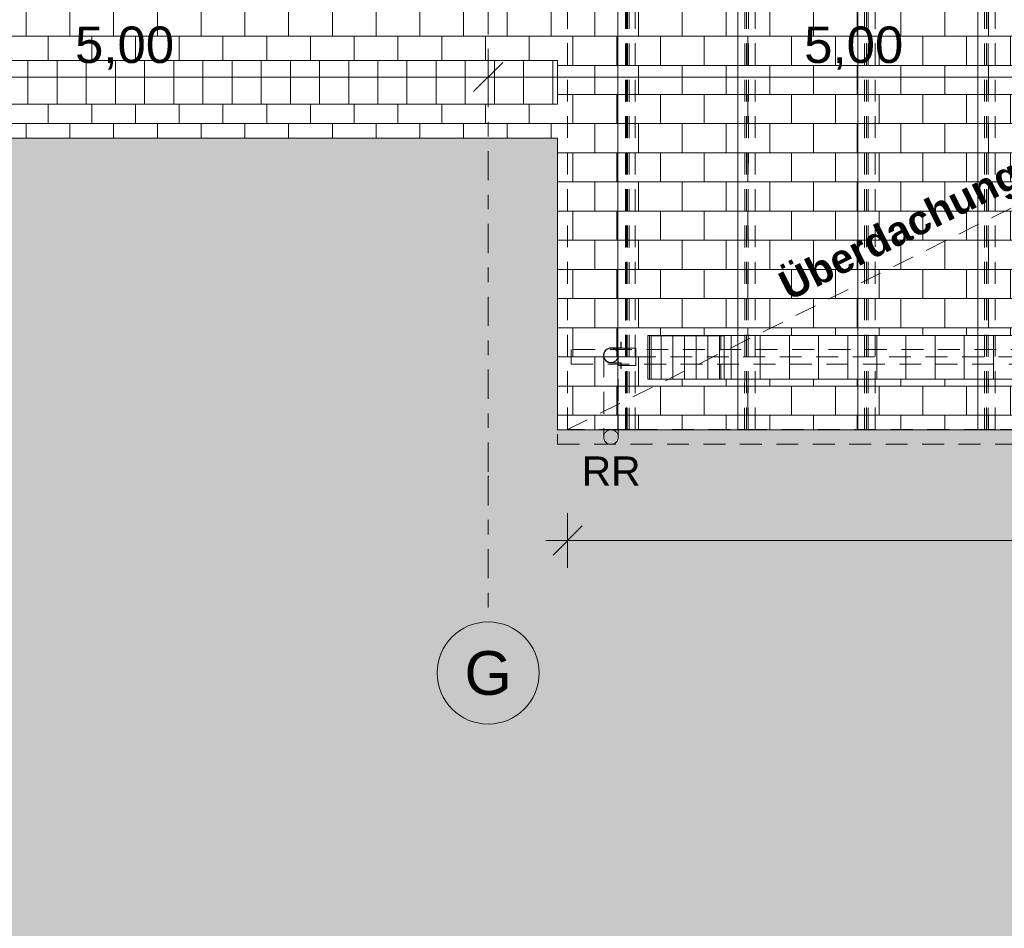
# Model space of a CAD drawing. Header units: metres. Extents: x -167 to 262, y -186 to 508.
# Tile 115 of 161: x 44.54 to 51.29, y 19.76 to 25.99. Entities that reach past the tile are written whole.
import ezdxf
from ezdxf.enums import TextEntityAlignment as Align

# ---------------------------------------------------------------- set-up
doc = ezdxf.new("R2010")
doc.units = ezdxf.units.M
doc.header["$MEASUREMENT"] = 0
for name, pattern in [('Raster', [0.4, 0.2, -0.1, 0, -0.1]), ('Strichlinie_ eng', [0.23, 0.15, -0.08]), ('Untersicht', [0.2, 0.15, -0.05]), ('Wipeout_Contour', [1, 0, -1]), ('Öffnungslinie Tür Fenster', [0.23, 0.15, -0.08])]:
    doc.linetypes.add(name, pattern=pattern)
for name, color, linetype in [('09 Schraffuren', 7, 'Continuous'), ('10 Wand außen', 7, 'Continuous'), ('30 Dachaufbau', 7, 'Continuous'), ('30 Dachentwässerung', 7, 'Continuous'), ('30 Dachstuhl', 7, 'Continuous'), ('60 Auffüllung', 7, 'Continuous'), ('70 Kanal', 7, 'Continuous'), ('90 Achsraster', 7, 'Continuous'), ('94 Genehmigungsplanung Bemaßung', 7, 'Continuous')]:
    doc.layers.add(name, color=color, linetype=linetype)
doc.styles.add('ERSTELLTER_STIL_1', font='arial.ttf')
doc.styles.add('ERSTELLTER_STIL_2', font='arial.ttf')
doc.dimstyles.new('ERSTELLTER_STIL__1', dxfattribs={"dimtxt": 0.25, "dimasz": 0.19, "dimexe": 0.18, "dimexo": 0.1, "dimgap": 0, "dimtad": 1, "dimtih": 1, "dimtoh": 1, "dimzin": 0, "dimdsep": 46, "dimtxsty": 'ERSTELLTER_STIL_1', "dimblk": 'ARROWHEAD_6', "dimblk1": 'ARROWHEAD_6', "dimblk2": 'ARROWHEAD_6', "dimcen": 0.09, "dimclrd": 7, "dimclre": 7, "dimclrt": 7, "dimazin": 0, "dimtfac": 1, "dimtdec": 4, "dimtmove": 0, "dimatfit": 3, "dimfxl": 1, "dimtolj": 1, "dimtzin": 0, "dimarcsym": 0})

# ---------------------------------------------------------------- blocks, each defined once
blk = doc.blocks.new('I-Träger gelocht 27')
at = {"layer": '30 Dachstuhl', "color": 7, "linetype": 'Untersicht', "lineweight": 13}
for p, q in [((0, 0), (0, 0.12)), ((5, 0.12), (0, 0.12)), ((0, 0.12), (0, 0)), ((5, 0), (5, 0.12)), ((5, 0), (5, 0.12)), ((0, 0.06), (5, 0.06)), ((0, 0), (5, 0))]:
    blk.add_line(p, q, dxfattribs=at)
at = {"layer": '30 Dachstuhl', "color": 7, "linetype": 'Untersicht', "lineweight": 13, "flags": 128}
blk.add_lwpolyline([(0, 0), (5, 0), (5, 0.12), (0, 0.12)], close=True, dxfattribs=at)
blk = doc.blocks.new('SHS kaltgewalzter Träger 27')
at = {"layer": '30 Dachstuhl', "color": 7, "linetype": 'Untersicht', "lineweight": 13}
for p, q in [((-0.0013, 0.0125), (-0.0013, -0.0125)), ((-0.0013, 0.0125), (4.9918, 0.0125)), ((-0.0007, 0), (4.9925, 0)), ((4.9931, 0.0125), (4.9918, 0.0125)), ((4.9918, 0.0125), (4.9918, -0.0125)), ((4.9919, -0.0105), (4.9919, 0.0105)), ((4.9919, 0.0105), (4.993, 0.0105)), ((4.993, 0.0105), (4.993, -0.0105)), ((4.9931, -0.0125), (4.9931, 0.0125)), ((-0.0013, -0.0125), (4.9918, -0.0125)), ((4.9918, -0.0125), (4.9931, -0.0125)), ((4.993, -0.0105), (4.9919, -0.0105))]:
    blk.add_line(p, q, dxfattribs=at)
blk = doc.blocks.new('Standard-Rastermarker_137')
at = {"layer": '90 Achsraster', "color": 14, "linetype": 'Raster', "lineweight": 18, "true_color": 0xa80000}
for p, q in [((1, 0), (24.7309, 0)), ((24.7309, 0), (25.7309, 0))]:
    blk.add_line(p, q, dxfattribs=at)
at = {"layer": '90 Achsraster', "color": 14, "linetype": 'Continuous', "lineweight": 18, "true_color": 0xa80000, "flags": 128}
blk.add_lwpolyline([(26.4309, 0, 1), (25.7309, 0, 1)], format="xyb", close=True, dxfattribs=at)
at = {"layer": '90 Achsraster', "color": 14, "linetype": 'Raster', "lineweight": 18, "true_color": 0xa80000}
blk.add_point((24.7309, 0), dxfattribs=at)
blk.add_point((24.7309, 0), dxfattribs=at)
at = {"layer": '90 Achsraster', "color": 14, "lineweight": 18, "true_color": 0xa80000, "style": 'ERSTELLTER_STIL_2'}
for tag, p in [('AC_MarkerText_1_0', (-0.5686, -0.0686)), ('AC_MarkerText_1_1', (25.8623, -0.0686))]:
    blk.add_attdef(tag, text='', height=0.3, rotation=90, dxfattribs=at).set_placement(p, align=Align.TOP_CENTER)
blk = doc.blocks.new('Fallrohr 27_2')
at = {"layer": '30 Dachentwässerung', "color": 7, "linetype": 'Continuous', "lineweight": 13, "flags": 128}
for points in [[(-0.09, 0.05), (-0.0502, 0.05), (-0.0502, -0.02, 1), (0.0502, -0.02), (0.0502, 0.05), (0.09, 0.05), (0.09, 0.048), (0.052, 0.048), (0.052, -0.02, -1), (-0.052, -0.02), (-0.052, 0.048), (-0.09, 0.048)], [(-0.09, 0.05), (-0.0502, 0.05), (-0.0502, -0.02, 1), (0.0502, -0.02), (0.0502, 0.05), (0.09, 0.05), (0.09, 0.048), (0.052, 0.048), (0.052, -0.02, -1), (-0.052, -0.02), (-0.052, 0.048), (-0.09, 0.048)], [(0.05, -0.02, 1), (-0.05, -0.02, 1)]]:
    blk.add_lwpolyline(points, format="xyb", close=True, dxfattribs=at)
blk = doc.blocks.new('IPE Träger 27')
at = {"layer": '30 Dachstuhl', "color": 7, "linetype": 'Untersicht', "lineweight": 13}
for p, q in [((4.915, 0.05), (0, 0.05)), ((0, 0.05), (0, 0)), ((0, 0), (9.83, 0)), ((0, 0), (0, -0.05)), ((9.83, 0.05), (4.915, 0.05)), ((9.83, 0), (9.83, 0.05)), ((9.83, -0.05), (9.83, 0)), ((0, -0.05), (4.915, -0.05)), ((4.915, -0.05), (9.83, -0.05))]:
    blk.add_line(p, q, dxfattribs=at)
blk = doc.blocks.new('Regenrinne 27')
at = {"layer": '30 Dachentwässerung', "color": 7, "linetype": 'Öffnungslinie Tür Fenster', "lineweight": 13, "flags": 128}
blk.add_lwpolyline([(0, -0.05), (9.9349, -0.05), (9.9349, 0.05), (0, 0.05)], close=True, dxfattribs=at)
blk.add_lwpolyline([(0.4158, 0, 1), (0.3158, 0, 1)], format="xyb", close=True, dxfattribs=at)
blk = doc.blocks.new('Fallrohr Vorsprung 27')
at = {"layer": '30 Dachentwässerung', "color": 7, "linetype": 'Strichlinie_ eng', "lineweight": 13}
for p, q in [((-0.05, 0), (-0.05, -0.5605)), ((0.05, -0.5605), (0.05, 0))]:
    blk.add_line(p, q, dxfattribs=at)
at = {"layer": '30 Dachentwässerung', "color": 7, "linetype": 'Strichlinie_ eng', "lineweight": 13, "flags": 128}
blk.add_lwpolyline([(-0.05, 0, 1), (0.05, 0, 1)], format="xyb", close=True, dxfattribs=at)
blk.add_lwpolyline([(-0.05, 0, 1), (0.05, 0, 1)], format="xyb", close=True, dxfattribs=at)
at = {"layer": '30 Dachentwässerung', "color": 7, "linetype": 'Strichlinie_ eng', "lineweight": 13}
for centre, start, end in [((0, 0), 0, 180), ((0, 0), 180, 0), ((0, -0.5605), 0, 180), ((0, -0.5605), 0, 180), ((0, -0.5605), 180, 0), ((0, -0.5605), 180, 0)]:
    blk.add_arc(centre, 0.05, start, end, dxfattribs=at)
blk = doc.blocks.new('*D499', base_point=(27236.1321, 33357.279))
at = {"layer": '94 Genehmigungsplanung Bemaßung', "color": 7, "linetype": 'Continuous', "lineweight": 13}
for p, q in [((42.7515, 25.4118), (42.7515, 25.7868)), ((47.7511, 25.4118), (47.7511, 25.7868)), ((42.8515, 25.6993), (42.6515, 25.4993)), ((47.8511, 25.6993), (47.6511, 25.4993)), ((42.7515, 25.5993), (47.7511, 25.5993))]:
    blk.add_line(p, q, dxfattribs=at)
at = {"layer": '94 Genehmigungsplanung Bemaßung', "color": 7, "lineweight": 13, "insert": (44.9176, 25.6493), "char_height": 0.25, "attachment_point": 7, "style": 'ERSTELLTER_STIL_1'}
blk.add_mtext('\\A1;{\\pql;\\fArial|b0|i0|c0|p0;\\W1.000000;5,00}', dxfattribs=at)
blk = doc.blocks.new('ARROWHEAD_6')
at = {"color": 0, "linetype": 'Continuous', "lineweight": 0}
for p, q in [((-0.5, -0.5), (0.5, 0.5)), ((0, 0), (-1, 0))]:
    blk.add_line(p, q, dxfattribs=at)
blk = doc.blocks.new('*D500', base_point=(27236.1321, 33357.279))
at = {"layer": '94 Genehmigungsplanung Bemaßung', "color": 7, "linetype": 'Continuous', "lineweight": 13}
for p, q in [((47.7511, 25.4118), (47.7511, 25.7868)), ((52.7525, 25.4118), (52.7525, 25.7868)), ((47.8511, 25.6993), (47.6511, 25.4993)), ((52.8525, 25.6993), (52.6525, 25.4993)), ((47.7511, 25.5993), (52.7525, 25.5993))]:
    blk.add_line(p, q, dxfattribs=at)
at = {"layer": '94 Genehmigungsplanung Bemaßung', "color": 7, "lineweight": 13, "insert": (49.9181, 25.6493), "char_height": 0.25, "attachment_point": 7, "style": 'ERSTELLTER_STIL_1'}
blk.add_mtext('\\A1;{\\pql;\\fArial|b0|i0|c0|p0;\\W1.000000;5,00}', dxfattribs=at)
blk = doc.blocks.new('*D565', base_point=(27236.1321, 33357.279))
at = {"layer": '94 Genehmigungsplanung Bemaßung', "color": 7, "linetype": 'Continuous', "lineweight": 13}
for p, q in [((48.2957, 22.2325), (48.2957, 22.6075)), ((58.1625, 22.2325), (58.1625, 22.6075)), ((48.3957, 22.52), (48.1957, 22.32)), ((58.0625, 22.32), (58.2625, 22.52)), ((48.1457, 22.42), (48.2957, 22.42)), ((48.2957, 22.42), (58.1625, 22.42)), ((58.1625, 22.42), (58.3125, 22.42))]:
    blk.add_line(p, q, dxfattribs=at)
at = {"layer": '94 Genehmigungsplanung Bemaßung', "color": 7, "lineweight": 13, "insert": (52.8325, 22.41), "char_height": 0.25, "attachment_point": 7, "style": 'ERSTELLTER_STIL_1'}
blk.add_mtext('\\A1;{\\pql;\\fArial|b0|i0|c0|p0;\\W1.000000;9,86\\fArial|b0|i0|c0|p0;\\W1.000000;\\A1{\\H.66x;\\S5^  ;}}', dxfattribs=at)

msp = doc.modelspace()

# ---------------------------------------------------------------- hatches: boundary and pattern name
at = {"layer": '60 Auffüllung', "linetype": 'Continuous', "lineweight": 18, "true_color": 0xefefef}
h = msp.add_hatch(dxfattribs=at)
h.set_pattern_fill('Erde_1_0001', style=0, pattern_type=2)
h.set_pattern_definition([(0, (27236.1321, 33357.27905), (0, 0.779422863), [0.04875, -0.40125]), (0, (27236.3571, 33357.66876), (0, 0.779422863), [0.04875, -0.40125]), (60, (27236.1321, 33357.27905), (-0.675, 0.389711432), [0.04875, -0.40125]), (60, (27236.5821, 33357.27905), (-0.675, 0.389711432), [0.04875, -0.40125]), (120, (27236.18084, 33357.27905), (0.675, 0.389711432), [0.04875, -0.40125]), (120, (27236.63084, 33357.27905), (0.675, 0.389711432), [0.04875, -0.40125]), (0, (27236.1321, 33357.35405), (0, 0.15), [0, -0.15, 0, -0.225]), (45, (27236.2071, 33357.35405), (-0.1060660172, 0.1060660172), [0, -0.1125, 0, -0.1875])])
h.paths.add_polyline_path([(2.3366, 24.8593), (2.3419, 13.496, 0.033836), (8.8613, 14.0911, 0.026308), (13.8582, 15.1616, -0.024635), (17.3411, 16.2775), (17.3411, 24.6258), (15.3411, 24.6258), (15.3411, 30.4887), (17.3411, 30.4887), (17.3411, 43.9997), (58.1625, 43.9997), (58.1625, 45.7494), (101.6632, 45.7486), (101.6702, 49.0078), (2.342, 49.0078)])
h.paths.add_polyline_path([(9.5982, 27.1903), (4.651, 27.1903), (4.651, 42.9257), (4.651, 43.8257), (9.5982, 43.8257), (9.5982, 42.9257)], flags=0)
h.paths.add_polyline_path([(14.4618, 25.704, -0.414214), (13.8618, 26.304, -0.414214), (14.4618, 26.904, -0.414214), (15.0618, 26.304, -0.414214)], flags=0)
at = {"layer": '60 Auffüllung', "linetype": 'Continuous', "lineweight": 18, "true_color": 0xb4b4b4}
h = msp.add_hatch(dxfattribs=at)
h.set_pattern_fill('Ziegelstein___Pflasterun_4D', color=253, style=0, pattern_type=2)
h.set_pattern_definition([(0, (27236.1321, 33357.27905), (0, 0.2), []), (90, (27236.1321, 33357.27905), (-0.3, 0), [0.2, -0.2]), (90, (27236.2821, 33357.47905), (-0.3, 0), [0.2, -0.2])])
h.paths.add_polyline_path([(58.1625, 28.1797), (40.1468, 28.1799), (40.1468, 25.7124), (48.2276, 25.7124), (48.2276, 25.4124), (40.1468, 25.4124), (40.1468, 25.1797), (48.2276, 25.1797), (48.2276, 23.1797), (59.4625, 23.1797), (59.4625, 37.0289), (58.1625, 37.0289), (58.1625, 36.8952), (57.9625, 36.8952), (57.9625, 34.8852), (58.1625, 34.8852)])
h.paths.add_polyline_path([(48.8462, 23.8253), (59.1866, 23.8253), (59.1866, 23.5253), (48.8462, 23.5253)], flags=0)
h = msp.add_hatch(dxfattribs=at)
h.set_pattern_fill('Raster_30x20_0001', color=253, style=0, pattern_type=2)
h.set_pattern_definition([(0, (43.39407, 25.41242), (0, 0.3), []), (90, (43.39407, 25.41242), (-0.2, 0), [])])
h.paths.add_polyline_path([(44.3966, 25.4124), (48.2276, 25.4124), (48.2276, 25.7124), (44.3966, 25.7124)])
at = {"layer": '60 Auffüllung', "linetype": 'Continuous', "lineweight": 18, "true_color": 0xefefef}
h = msp.add_hatch(dxfattribs=at)
h.set_pattern_fill('Gras_0001', style=0, pattern_type=2)
h.set_pattern_definition([(90, (27236.1321, 33357.27905), (-0.6, 0), [0.0866025, -0.259808]), (90, (27236.4321, 33357.45225), (-0.6, 0), [0.0866025, -0.259808]), (30, (27236.1321, 33357.27905), (-0.3, 0.519615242), [0.0866025, -0.259808]), (30, (27236.1321, 33357.62546), (-0.3, 0.519615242), [0.0866025, -0.259808]), (150, (27236.1321, 33357.27905), (0.3, 0.519615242), [0.0866025, -0.259808]), (150, (27236.1321, 33357.62546), (0.3, 0.519615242), [0.0866025, -0.259808])])
h.paths.add_polyline_path([(38.1463, 13.7223), (45.9833, 13.9179), (59.4652, 13.8989), (59.4625, 15.6247), (59.4625, 23.1797), (48.2276, 23.1797), (48.2276, 25.1797), (40.1468, 25.1797), (40.1468, 19.3451)])
at = {"layer": '60 Auffüllung', "linetype": 'Continuous', "lineweight": 18, "true_color": 0xb4b4b4}
h = msp.add_hatch(dxfattribs=at)
h.set_pattern_fill('Raster_30x20_0001', color=253, style=0, pattern_type=2)
h.set_pattern_definition([(0, (54.0164, 23.52535), (0, 0.3), []), (90, (54.0164, 23.52535), (-0.2, 0), [])])
h.paths.add_polyline_path([(49.3462, 23.8253), (49.3462, 23.5253), (59.1866, 23.5253), (59.1866, 23.8253)])

# ---------------------------------------------------------------- linework, layer by layer
at = {"layer": '30 Dachaufbau', "color": 7, "linetype": 'Untersicht', "lineweight": 13, "flags": 128}
for points in [[(48.2957, 23.1809), (48.2957, 28.1809)], [(58.1625, 23.182), (48.2957, 23.182)], [(58.1625, 23.1809), (48.2957, 23.1809)]]:
    msp.add_lwpolyline(points, dxfattribs=at)
at = {"layer": '30 Dachstuhl', "color": 7, "linetype": 'Continuous', "lineweight": 13, "flags": 128}
msp.add_lwpolyline([(48.6434, 23.6197), (48.7634, 23.6197), (48.7634, 23.7397), (48.6434, 23.7397)], close=True, dxfattribs=at)
at = {"layer": '60 Auffüllung', "color": 8, "linetype": 'Continuous', "lineweight": 18, "flags": 128}
for points in [[(58.1625, 28.1797), (58.1625, 34.8852), (57.9625, 34.8852), (57.9625, 36.8952), (58.1625, 36.8952), (58.1625, 37.0289), (59.4625, 37.0289), (59.4625, 23.1797), (48.2276, 23.1797), (48.2276, 25.1797), (40.1468, 25.1797), (40.1468, 25.4124), (48.2276, 25.4124), (48.2276, 25.7124), (40.1468, 25.7124), (40.1468, 28.1799)], [(44.3966, 25.4124), (44.3966, 25.7124), (48.2276, 25.7124), (48.2276, 25.4124)], [(38.1463, 13.7223), (40.1468, 19.3451), (40.1468, 25.1797), (48.2276, 25.1797), (48.2276, 23.1797), (59.4625, 23.1797), (59.4625, 15.6247), (59.4652, 13.8989), (45.9833, 13.9179)], [(48.8462, 23.8253), (59.1866, 23.8253), (59.1866, 23.5253), (48.8462, 23.5253)], [(49.3462, 23.8253), (59.1866, 23.8253), (59.1866, 23.5253), (49.3462, 23.5253)]]:
    msp.add_lwpolyline(points, close=True, dxfattribs=at)

# ---------------------------------------------------------------- block references
at = {"layer": '30 Dachentwässerung', "color": 7, "linetype": 'Continuous', "lineweight": 13, "xscale": -1, "rotation": 270}
msp.add_blockref('Fallrohr 27_2', (48.6134, 23.6897), dxfattribs=at)
at = {"layer": '30 Dachentwässerung', "color": 7, "linetype": 'Strichlinie_ eng', "lineweight": 13}
msp.add_blockref('Fallrohr Vorsprung 27', (48.5934, 23.6897), dxfattribs=at)
at = {"layer": '30 Dachentwässerung', "color": 7, "linetype": 'Öffnungslinie Tür Fenster', "lineweight": 13}
msp.add_blockref('Regenrinne 27', (48.2276, 23.1297), dxfattribs=at)
at = {"layer": '30 Dachstuhl', "color": 7, "linetype": 'Untersicht', "lineweight": 13, "rotation": 89.99452551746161}
for name, p in [('I-Träger gelocht 27', (48.7594, 23.1809)), ('SHS kaltgewalzter Träger 27', (48.7053, 23.1809)), ('I-Träger gelocht 27', (49.5824, 23.1809)), ('SHS kaltgewalzter Träger 27', (49.5226, 23.1816)), ('I-Träger gelocht 27', (50.4054, 23.1809)), ('SHS kaltgewalzter Träger 27', (50.3452, 23.1816)), ('I-Träger gelocht 27', (51.2284, 23.1809)), ('SHS kaltgewalzter Träger 27', (51.1681, 23.1816))]:
    msp.add_blockref(name, p, dxfattribs=at)
at = {"layer": '90 Achsraster', "color": 7, "linetype": 'Continuous', "lineweight": 18}
ref = msp.add_blockref('Standard-Rastermarker_137', (47.7511, 47.5916), dxfattribs=dict(at, rotation=270))
ref.add_attrib('AC_MarkerText_1_1', 'G', dxfattribs={"color": 14, "lineweight": 18, "true_color": 0xa80000, "height": 0.3, "rotation": 360, "style": 'ERSTELLTER_STIL_2'}).set_placement((47.7511, 21.6608), align=Align.TOP_CENTER)

# ---------------------------------------------------------------- texts
at = {"layer": '10 Wand außen', "color": 7, "linetype": 'Continuous', "lineweight": 13, "insert": (49.7241, 24.2405), "char_height": 0.2, "attachment_point": 1, "rotation": 26.54624, "style": 'ERSTELLTER_STIL_2'}
msp.add_mtext('\\A1;{\\pql;\\fArial|b1|i0|c0|p0;\\W1.000000;Überdachung 10,00 x 5,00 m}', dxfattribs=at)
at = {"layer": '10 Wand außen', "color": 7, "linetype": 'Continuous', "lineweight": 13, "insert": (48.3927, 22.9962), "char_height": 0.2, "attachment_point": 1, "style": 'ERSTELLTER_STIL_1'}
msp.add_mtext('\\A1;{\\pql;\\fArial|b0|i0|c0|p0;\\W1.000000;RR}', dxfattribs=at)

# ---------------------------------------------------------------- dimensions: what is measured, and where the dimension line sits
at = {"layer": '94 Genehmigungsplanung Bemaßung', "color": 7, "linetype": 'Continuous', "lineweight": 13}
for base, p1, p2, picture, middle in [((47.7511, 25.5993), (42.7515, 21.8608), (47.7511, 21.8608), '*D499', (45.2413, 25.7743)), ((58.1625, 22.42), (48.2957, 23.1809), (58.1625, 23.1809), '*D565', (53.4928, 22.595))]:
    dim = msp.add_linear_dim(base=base, p1=p1, p2=p2, dimstyle='ERSTELLTER_STIL__1', dxfattribs=at)
    dim.commit()
    dim.dimension.update_dxf_attribs({"geometry": picture, "text_midpoint": middle, "dimtype": 160})

# ---------------------------------------------------------------- next in the draw order: wipeouts: each hides what was drawn before it
at = {"color": 254, "linetype": 'Wipeout_Contour', "lineweight": 0, "ltscale": 218.370544}
msp.add_wipeout([(49.3684, 23.8253), (48.8684, 23.8253), (48.8684, 23.8224), (49.3684, 23.8224)], dxfattribs=at).dxf.layer = '70 Kanal'

# ---------------------------------------------------------------- next in the draw order: wipeouts: each hides what was drawn before it
at = {"color": 254, "linetype": 'Wipeout_Contour', "lineweight": 0, "ltscale": 218.110529}
msp.add_wipeout([(49.3684, 23.8224), (48.8684, 23.8224), (48.8684, 23.5283), (49.3684, 23.5283)], dxfattribs=at).dxf.layer = '70 Kanal'

# ---------------------------------------------------------------- next in the draw order: linework, layer by layer
at = {"layer": '70 Kanal', "color": 7, "linetype": 'Continuous', "lineweight": 18, "flags": 128}
for points in [[(49.3684, 23.8253), (48.8684, 23.8253)], [(48.8684, 23.8253), (48.8684, 23.8224)], [(49.3684, 23.8253), (49.3684, 23.8224)]]:
    msp.add_lwpolyline(points, dxfattribs=at)

# ---------------------------------------------------------------- next in the draw order: block references
at = {"layer": '30 Dachstuhl', "color": 7, "linetype": 'Untersicht', "lineweight": 13, "rotation": 179.9945255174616}
msp.add_blockref('IPE Träger 27', (58.1509, 23.6792), dxfattribs=at)

# ---------------------------------------------------------------- next in the draw order: wipeouts: each hides what was drawn before it
at = {"color": 254, "linetype": 'Wipeout_Contour', "lineweight": 0, "ltscale": 217.854715}
msp.add_wipeout([(49.3684, 23.5283), (48.8684, 23.5283), (48.8684, 23.5253), (49.3684, 23.5253)], dxfattribs=at).dxf.layer = '70 Kanal'

# ---------------------------------------------------------------- next in the draw order: hatches: boundary and pattern name
at = {"layer": '09 Schraffuren', "linetype": 'Continuous', "lineweight": 18}
h = msp.add_hatch(dxfattribs=at)
h.set_pattern_fill('Holzwerkstoff_SN23_0001', color=8, style=0, pattern_type=2)
h.set_pattern_definition([(90, (49.09644, 23.67535), (-0.08, 0), [])])
h.paths.add_polyline_path([(48.8467, 23.5253), (48.8467, 23.8253), (49.3462, 23.8253), (49.3462, 23.5253)])

# ---------------------------------------------------------------- next in the draw order: linework, layer by layer
at = {"layer": '09 Schraffuren', "color": 7, "linetype": 'Öffnungslinie Tür Fenster', "lineweight": 13, "flags": 128}
msp.add_lwpolyline([(48.8467, 23.5253), (48.8467, 23.8253), (49.3462, 23.8253), (49.3462, 23.5253)], close=True, dxfattribs=at)
at = {"layer": '30 Dachstuhl', "color": 7, "linetype": 'Strichlinie_ eng', "lineweight": 13}
msp.add_line((48.2957, 23.1809), (58.1513, 28.1047), dxfattribs=at)
at = {"layer": '70 Kanal', "color": 7, "linetype": 'Continuous', "lineweight": 18, "flags": 128}
for points in [[(48.8684, 23.8224), (48.8684, 23.5283)], [(49.3684, 23.8224), (49.3684, 23.5283)], [(48.8684, 23.5283), (48.8684, 23.5253)], [(48.8684, 23.5253), (49.3684, 23.5253)], [(49.3684, 23.5283), (49.3684, 23.5253)]]:
    msp.add_lwpolyline(points, dxfattribs=at)

# ---------------------------------------------------------------- next in the draw order: dimensions: what is measured, and where the dimension line sits
at = {"layer": '94 Genehmigungsplanung Bemaßung', "color": 7, "linetype": 'Continuous', "lineweight": 13}
dim = msp.add_linear_dim(base=(52.7525, 25.5993), p1=(47.7511, 21.8608), p2=(52.7525, 21.8608), dimstyle='ERSTELLTER_STIL__1', dxfattribs=at)
dim.commit()
dim.dimension.update_dxf_attribs({"geometry": '*D500', "text_midpoint": (50.2418, 25.7743), "dimtype": 160})

doc.saveas('drawing.dxf')
